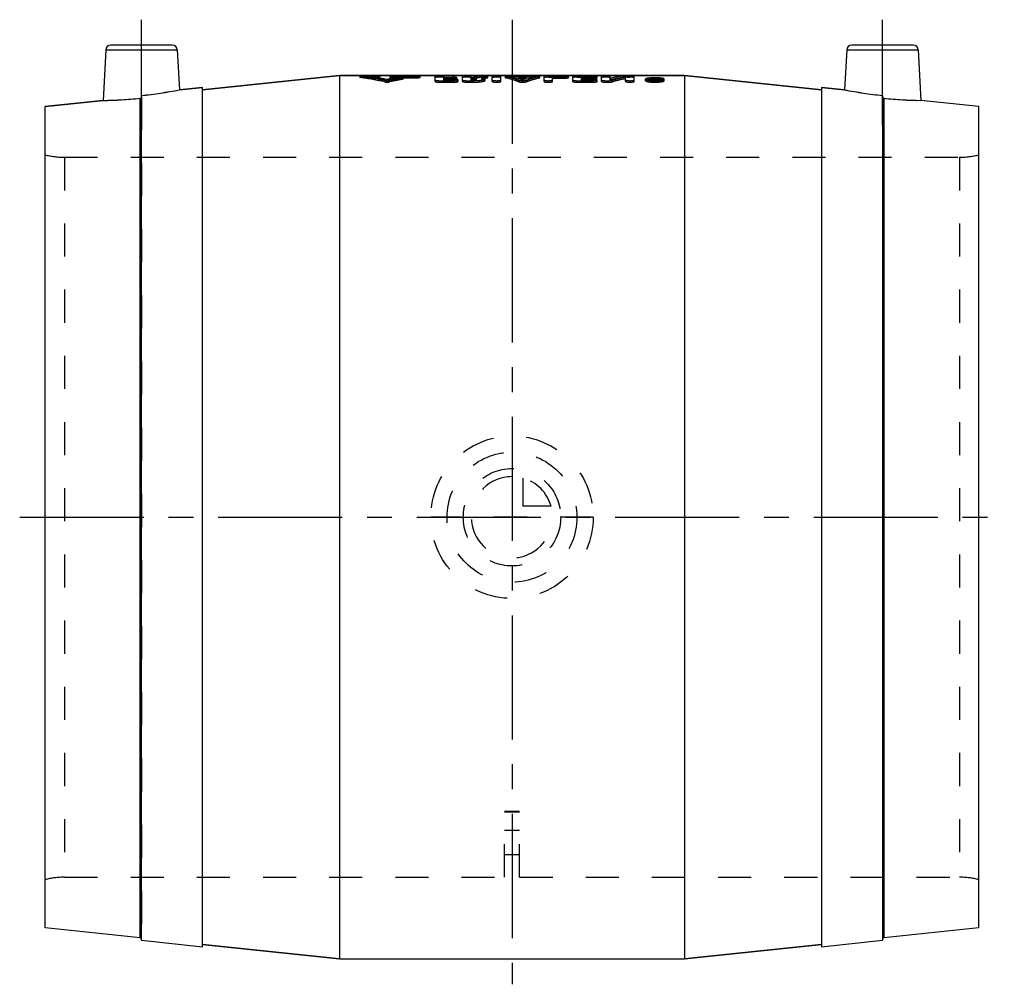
# Model space of a CAD drawing. Header units: millimetres. Extents: x 403 to 597, y 405 to 595.
import ezdxf

# ---------------------------------------------------------------- set-up
doc = ezdxf.new("R2010")
doc.units = ezdxf.units.MM
doc.header["$LTSCALE"] = 65.185185
doc.linetypes.add('CENTER', pattern=[0.6, 0.375, -0.075, 0.075, -0.075])
doc.linetypes.add('HIDDEN', pattern=[0.2, 0.1, -0.1])
doc.layers.get('0').update_dxf_attribs({"linetype": 'CONTINUOUS'})
for name, color, linetype in [('ACHSEN_S', 7, 'CONTINUOUS'), ('DEFAULT_2', 8, 'HIDDEN'), ('KOERPER', 7, 'CONTINUOUS'), ('KONST.EL_MIT_GEO', 7, 'CONTINUOUS'), ('KURVEN', 7, 'CONTINUOUS')]:
    doc.layers.add(name, color=color, linetype=linetype)

msp = doc.modelspace()

# ---------------------------------------------------------------- linework, layer by layer
at = {"color": 7, "linetype": 'Continuous'}
for p, q in [((434.05, 589.05), (434.46, 581.19)), ((427, 413.6), (427, 580.06)), ((434.46, 581.19), (439, 581.66)), ((408, 577.9), (419.43, 579.11)), ((426.73, 414.13), (426.73, 579.53))]:
    msp.add_line(p, q, dxfattribs=at)
for centre, radius, start, end in [((417.81, 666.42), 86.85, 276.0767, 281.0567), ((418.38, 660.44), 81.35, 270.7417, 275.8954)]:
    msp.add_arc(centre, radius, start, end, dxfattribs=at)
msp.add_open_spline([(426.73, 579.53), (426.8, 579.54), (426.95, 579.61), (427, 579.76), (427, 579.83)], degree=3, knots=[0, 0, 0, 0, 0.500001, 1, 1, 1, 1], dxfattribs=at)
at = {"layer": 'ACHSEN_S', "color": 2, "linetype": 'CENTER'}
for p, q in [((500, 595), (500, 405)), ((403, 497), (597, 497))]:
    msp.add_line(p, q, dxfattribs=at)
at = {"layer": 'DEFAULT_2', "color": 8, "linetype": 'HIDDEN'}
for centre, radius, start, end in [((417.62, 667.64), 88.07, 276.1114, 281.022), ((418.35, 660.93), 81.83, 270.7569, 275.8802)]:
    msp.add_arc(centre, radius, start, end, dxfattribs=at)
at = {"layer": 'KOERPER', "color": 2, "linetype": 'CENTER'}
for p, q in [((427, 574.17), (427, 595)), ((573, 574.17), (573, 595))]:
    msp.add_line(p, q, dxfattribs=at)
at = {"layer": 'KOERPER', "color": 7, "linetype": 'Continuous'}
for p, q in [((439, 581.16), (466, 584)), ((466, 584), (534, 584)), ((534, 584), (561, 581.16)), ((439, 581.66), (434.46, 581.19)), ((439, 412.34), (439, 581.66)), ((561, 581.66), (561, 412.34)), ((561, 581.66), (565.54, 581.19)), ((439, 412.34), (427, 413.6)), ((573, 413.6), (561, 412.34)), ((439, 412.84), (466, 410)), ((534, 410), (561, 412.84)), ((466, 410), (534, 410))]:
    msp.add_line(p, q, dxfattribs=at)
at = {"layer": 'KOERPER', "color": 8, "linetype": 'HIDDEN'}
for p, q in [((411.84, 426.1), (498.5, 426.1)), ((501.5, 426.1), (588.16, 426.1))]:
    msp.add_line(p, q, dxfattribs=at)
at = {"layer": 'KONST.EL_MIT_GEO', "color": 7, "linetype": 'Continuous'}
for p, q in [((433.05, 590), (420.95, 590)), ((579.05, 590), (566.95, 590)), ((419.95, 589.05), (419.43, 579.11)), ((419.95, 589.05), (434.05, 589.05)), ((434.05, 589.05), (434.46, 581.19)), ((565.95, 589.05), (565.54, 581.19)), ((565.95, 589.05), (580.05, 589.05)), ((580.05, 589.05), (580.57, 579.11)), ((466, 584), (439, 581.16)), ((466, 584), (466, 410)), ((534, 584), (466, 584)), ((534, 584), (534, 410)), ((561, 581.16), (534, 584)), ((565.54, 581.19), (561, 581.66)), ((573, 580.06), (573, 413.6)), ((419.43, 579.11), (408, 577.9)), ((573.27, 579.53), (573.27, 414.13)), ((592, 577.9), (580.57, 579.11)), ((408, 416.1), (408, 577.9)), ((592, 416.1), (592, 577.9)), ((426.73, 414.13), (408, 416.1)), ((592, 416.1), (573.27, 414.13)), ((466, 410), (439, 412.84)), ((561, 412.84), (534, 410))]:
    msp.add_line(p, q, dxfattribs=at)
at = {"layer": 'KONST.EL_MIT_GEO', "color": 8, "linetype": 'HIDDEN'}
for p, q in [((470.5, 583.67), (470.5, 583.97)), ((470.5, 583.97), (473.47, 583.97)), ((473.47, 583.58), (473.47, 583.97)), ((476.44, 583.58), (476.44, 583.97)), ((476.44, 583.97), (481.39, 583.97)), ((481.39, 583.58), (481.39, 583.97)), ((507.16, 583.67), (507.16, 583.97)), ((507.16, 583.97), (510.28, 583.97)), ((510.28, 583.5), (510.28, 583.97)), ((512.82, 583.67), (512.82, 583.97)), ((512.82, 583.97), (515.94, 583.97)), ((515.94, 583.5), (515.94, 583.97)), ((522.68, 583.67), (522.68, 583.97)), ((522.68, 583.97), (523.24, 583.97)), ((523.24, 583.67), (523.24, 583.97)), ((470, 583.92), (470, 583.62)), ((470.1, 583.6), (470.1, 583.89)), ((470.5, 583.67), (473.47, 583.67)), ((471.48, 583.58), (471.48, 583.88)), ((471.48, 583.88), (473.47, 583.88)), ((471.48, 583.58), (473.47, 583.58)), ((473.94, 583.49), (473.89, 583.5)), ((473.96, 583.62), (473.96, 583.92)), ((474.96, 582.73), (474.96, 583.02)), ((475.36, 582.91), (475.36, 583.21)), ((475.77, 582.73), (475.77, 583.02)), ((475.94, 583.92), (475.94, 583.62)), ((476.44, 583.88), (481.39, 583.88)), ((476.44, 583.67), (481.39, 583.67)), ((476.44, 583.58), (481.39, 583.58)), ((477.68, 583.35), (477.68, 583.64)), ((478.48, 583.27), (478.48, 583.57)), ((478.58, 583.31), (478.58, 583.61)), ((481.89, 583.62), (481.89, 583.92)), ((484.87, 582.84), (484.87, 583.89)), ((485.72, 582.69), (485.72, 582.99)), ((485.72, 582.99), (488.55, 582.99)), ((485.72, 582.69), (488.55, 582.69)), ((486.56, 582.97), (486.56, 583.89)), ((486.56, 583.67), (488.26, 583.67)), ((486.56, 583.44), (488.26, 583.44)), ((486.56, 583.37), (488.26, 583.37)), ((486.56, 583.27), (488.55, 583.27)), ((486.56, 583.15), (488.26, 583.15)), ((486.56, 582.97), (488.55, 582.97)), ((488.26, 583.15), (488.26, 583.67)), ((488.55, 582.69), (488.55, 583.27)), ((489.11, 583.26), (489.11, 583.56)), ((489.39, 582.84), (489.39, 583.13)), ((490.24, 582.84), (490.24, 583.89)), ((491.09, 582.69), (491.09, 582.99)), ((491.09, 582.99), (492.41, 582.99)), ((491.09, 582.69), (492.41, 582.69)), ((491.94, 582.97), (491.94, 583.89)), ((491.94, 583.67), (492.52, 583.67)), ((491.94, 583.44), (492.41, 583.44)), ((491.94, 583.37), (492.52, 583.37)), ((491.94, 583.27), (492.41, 583.27)), ((491.94, 583.15), (492.41, 583.15)), ((491.94, 582.97), (492.41, 582.97)), ((492.41, 582.69), (492.41, 583.44)), ((492.52, 583.37), (492.52, 583.67)), ((493.01, 583.06), (493.01, 583.36)), ((493.65, 583.62), (493.65, 583.92)), ((494.07, 583.28), (494.07, 583.58)), ((494.71, 583.06), (494.71, 583.36)), ((495.19, 583.56), (495.19, 583.85)), ((495.26, 583.59), (495.26, 583.89)), ((496.11, 582.84), (496.11, 583.89)), ((497.81, 582.84), (497.81, 583.89)), ((498.66, 583.89), (498.66, 583.59)), ((498.73, 583.56), (498.73, 583.86)), ((500.29, 583.62), (500.29, 583.92)), ((500.59, 583.56), (500.59, 583.85)), ((500.59, 583.85), (503.53, 583.85)), ((500.59, 583.56), (503.53, 583.56)), ((501.29, 582.78), (501.29, 583.07)), ((501.34, 583.37), (501.34, 583.67)), ((501.34, 583.67), (502.79, 583.67)), ((501.34, 583.37), (502.79, 583.37)), ((502.06, 583.15), (502.06, 583.45)), ((502.79, 583.37), (502.79, 583.67)), ((502.84, 582.78), (502.84, 583.07)), ((503.53, 583.56), (503.53, 583.85)), ((503.84, 583.62), (503.84, 583.92)), ((505.39, 583.56), (505.39, 583.86)), ((505.46, 583.59), (505.46, 583.89)), ((506.31, 582.84), (506.31, 583.89)), ((507.16, 583.67), (510.28, 583.67)), ((508.01, 582.84), (508.01, 583.8)), ((508.01, 583.8), (510.28, 583.8)), ((508.01, 583.5), (510.28, 583.5)), ((511.13, 583.59), (511.13, 583.89)), ((511.97, 582.84), (511.97, 583.89)), ((512.82, 583.67), (515.94, 583.67)), ((512.82, 582.69), (512.82, 582.99)), ((512.82, 582.99), (515.94, 582.99)), ((512.82, 582.69), (515.94, 582.69)), ((513.67, 582.97), (513.67, 583.8)), ((513.67, 583.8), (515.94, 583.8)), ((513.67, 583.5), (515.94, 583.5)), ((513.67, 583.44), (515.65, 583.44)), ((513.67, 583.37), (515.65, 583.37)), ((513.67, 583.27), (515.94, 583.27)), ((513.67, 583.15), (515.65, 583.15)), ((513.67, 582.97), (515.94, 582.97)), ((515.65, 583.15), (515.65, 583.67)), ((515.94, 582.69), (515.94, 583.27)), ((516.5, 583.26), (516.5, 583.56)), ((516.79, 583.59), (516.79, 583.89)), ((516.79, 582.84), (516.79, 583.13)), ((517.63, 582.84), (517.63, 583.89)), ((518.48, 582.69), (518.48, 582.99)), ((518.48, 582.99), (519.05, 582.99)), ((518.48, 582.69), (519.05, 582.69)), ((519.05, 582.69), (519.05, 582.99)), ((519.33, 583.15), (519.33, 583.89)), ((519.77, 582.76), (519.77, 583.06)), ((521.96, 583.63), (521.96, 583.93)), ((522.39, 582.84), (522.39, 583.67)), ((522.68, 583.67), (523.24, 583.67)), ((524.09, 582.84), (524.09, 583.89)), ((526.32, 582.99), (526.32, 583.29)), ((526.74, 582.99), (526.74, 583.29)), ((527.73, 582.84), (527.73, 583.43)), ((527.73, 583.43), (528.02, 583.43)), ((527.73, 583.13), (528.16, 583.13)), ((527.73, 582.84), (528.16, 582.84)), ((528.02, 582.88), (528.02, 583.43)), ((528.02, 583.31), (528.1, 583.31)), ((528.02, 583.27), (528.16, 583.27)), ((528.02, 583.18), (528.16, 583.18)), ((528.02, 583.02), (528.1, 583.02)), ((528.02, 582.97), (528.16, 582.97)), ((528.02, 582.88), (528.16, 582.88)), ((528.1, 583.02), (528.1, 583.31)), ((528.16, 582.84), (528.16, 583.27)), ((528.27, 583.42), (528.29, 583.43)), ((528.29, 583.14), (528.29, 583.43)), ((528.29, 583.43), (528.58, 583.43)), ((528.29, 583.14), (528.58, 583.14)), ((528.3, 582.9), (528.3, 583.25)), ((528.38, 583.01), (528.38, 583.3)), ((528.58, 582.9), (528.58, 583.43)), ((529.57, 582.99), (529.57, 583.29)), ((530, 582.99), (530, 583.29)), ((427, 579.83), (427, 414.04)), ((411.84, 567.9), (411.84, 426.1)), ((411.84, 567.9), (588.16, 567.9)), ((588.16, 567.9), (588.16, 426.1)), ((501.5, 439.06), (498.5, 439.06)), ((498.5, 426.1), (498.5, 439.06)), ((501.5, 439.02), (498.5, 439.02)), ((501.5, 438.91), (498.5, 438.91)), ((501.5, 426.1), (501.5, 439.06)), ((498.5, 435.34), (501.5, 435.34)), ((501.5, 430.5), (498.5, 430.5))]:
    msp.add_line(p, q, dxfattribs=at)
at = {"layer": 'KONST.EL_MIT_GEO', "color": 7, "linetype": 'Continuous'}
for centre, radius, start, end in [((420.95, 589), 1, 90, 177), ((433.05, 589), 1, 3, 90), ((566.95, 589), 1, 90, 177), ((579.05, 589), 1, 3, 90), ((582.38, 667.64), 88.07, 258.978, 263.8886), ((573.3, 579.82), 0.293, 254.1971, 264.072), ((581.65, 660.93), 81.83, 264.1198, 269.2431), ((426.7, 413.83), 0.3, 0, 84), ((573.3, 413.83), 0.3, 96, 170.6667)]:
    msp.add_arc(centre, radius, start, end, dxfattribs=at)
at = {"layer": 'KONST.EL_MIT_GEO', "color": 8, "linetype": 'HIDDEN'}
for centre, radius, start, end in [((463.54, 533.34), 50.98, 77.0553, 82.6083), ((463.54, 532.88), 51.14, 77.0987, 82.6334), ((464.91, 534.19), 50.11, 80.9677, 82.4634), ((464.81, 533.07), 50.95, 78.0447, 82.4724), ((464.86, 533.85), 50.46, 80.4725, 80.9688), ((464.83, 533.67), 50.64, 79.9775, 80.4725), ((464.8, 533.53), 50.79, 79.6973, 79.9776), ((464.73, 533.13), 51.19, 78.0091, 79.6356), ((486.03, 532.99), 51.34, 101.1096, 101.9897), ((485.96, 532.87), 51.15, 99.309, 101.9535), ((487.25, 533.04), 51.29, 99.8515, 102.9406), ((487.25, 532.58), 51.45, 99.8183, 102.8976), ((485.93, 533.5), 50.82, 99.3379, 101.111), ((488.55, 577.8), 5.47, 89.2152, 89.9999), ((488.55, 578.21), 5.06, 86.8045, 89.2544), ((497.65, 563.88), 20.43, 101.2999, 104.534), ((497.65, 563.52), 20.49, 101.262, 104.4861), ((499.58, 563.66), 20.67, 102.2713, 105.4636), ((499.58, 563.3), 20.73, 102.2304, 105.4129), ((496.53, 566.22), 18.1, 77.037, 78.0295), ((496.53, 565.86), 18.15, 77.08, 78.0694), ((496.29, 565.28), 19.06, 72.3768, 74.6412), ((496.29, 564.93), 19.11, 72.4337, 74.6916), ((507.83, 565.28), 19.06, 105.3588, 107.6232), ((507.83, 564.93), 19.11, 105.3084, 107.5663), ((507.59, 566.22), 18.1, 101.9705, 102.963), ((507.59, 565.86), 18.15, 101.9306, 102.92), ((515.65, 576.68), 6.98, 89.3861, 90), ((515.94, 577.8), 5.47, 89.2152, 89.9999), ((515.95, 578.21), 5.06, 86.8045, 89.2544), ((527.17, 548.16), 35.85, 98.3649, 102.6281), ((527.3, 547.98), 36.35, 102.188, 102.6579), ((527.16, 548.65), 35.66, 98.3903, 102.1978), ((529.38, 547.61), 36.72, 100.9677, 105.1689), ((529.38, 547.21), 36.83, 100.9309, 105.1191), ((528.12, 571.21), 12.34, 90.929, 93.08), ((528.09, 589.79), 6.73, 264.6343, 267.5088), ((528.15, 591.07), 8.01, 267.448, 268.749), ((528.16, 569.65), 13.9, 89.018, 90.9722), ((528.16, 591.34), 8.28, 268.7417, 270.9698), ((532.22, 577.25), 7.33, 122.6895, 124.2175), ((532.2, 576.97), 7.31, 122.4073, 124.1276), ((528.16, 591.32), 8.26, 270.9691, 271.2569), ((528.17, 590.95), 7.89, 271.2414, 273.001), ((532.51, 577.26), 7.32, 122.4979, 124.3474), ((528.24, 581.77), 1.54, 83.2206, 84.7329), ((532.5, 576.96), 7.32, 122.4086, 124.2555), ((528.2, 571.21), 12.34, 86.9083, 89.0613), ((582.19, 666.42), 86.85, 258.9433, 263.9233), ((581.62, 660.44), 81.35, 264.1046, 269.2583), ((411.84, 582.9), 15, 255.1649, 270), ((588.16, 582.9), 15, 270, 284.8351), ((411.84, 411.1), 15, 90, 104.8351), ((588.16, 411.1), 15, 75.1649, 90), ((573.3, 413.83), 0.3, 170.6667, 180)]:
    msp.add_arc(centre, radius, start, end, dxfattribs=at)
for points, knots in [([(470.5, 583.97), (470.43, 583.97), (470.32, 583.97), (470.16, 583.96), (470.07, 583.94), (470, 583.94), (470, 583.92)], [0, 0, 0, 0, 0.379283, 0.701128, 0.917036, 1, 1, 1, 1]), ([(473.96, 583.92), (473.96, 583.94), (473.89, 583.94), (473.81, 583.96), (473.64, 583.97), (473.53, 583.97), (473.47, 583.97)], [0, 0, 0, 0, 0.082855, 0.298708, 0.621065, 1, 1, 1, 1]), ([(476.44, 583.97), (476.38, 583.97), (476.26, 583.97), (476.1, 583.96), (476.02, 583.94), (475.94, 583.94), (475.94, 583.92)], [0, 0, 0, 0, 0.378957, 0.701317, 0.917157, 1, 1, 1, 1]), ([(481.89, 583.92), (481.89, 583.94), (481.81, 583.94), (481.73, 583.96), (481.57, 583.97), (481.45, 583.97), (481.39, 583.97)], [0, 0, 0, 0, 0.082855, 0.298708, 0.621065, 1, 1, 1, 1]), ([(486.56, 583.89), (486.56, 583.9), (486.54, 583.91), (486.46, 583.93), (486.28, 583.95), (486.03, 583.96), (485.72, 583.97), (485.41, 583.96), (485.15, 583.95), (484.97, 583.93), (484.89, 583.91), (484.87, 583.9), (484.87, 583.89)], [0, 0, 0, 0, 0.013254, 0.042579, 0.150421, 0.310857, 0.500012, 0.689149, 0.849562, 0.957418, 0.986746, 1, 1, 1, 1]), ([(491.94, 583.89), (491.94, 583.9), (491.91, 583.91), (491.84, 583.93), (491.66, 583.95), (491.4, 583.96), (491.09, 583.97), (490.78, 583.96), (490.52, 583.95), (490.35, 583.93), (490.27, 583.91), (490.24, 583.9), (490.24, 583.89)], [0, 0, 0, 0, 0.013254, 0.042579, 0.150421, 0.310857, 0.500012, 0.689149, 0.849562, 0.957418, 0.986746, 1, 1, 1, 1]), ([(495.26, 583.89), (495.26, 583.91), (495.17, 583.92), (495.06, 583.94), (494.84, 583.96), (494.5, 583.97), (494.09, 583.96), (493.78, 583.95), (493.65, 583.92)], [0, 0, 0, 0, 0.033727, 0.119901, 0.251341, 0.413814, 0.757238, 1, 1, 1, 1]), ([(497.81, 583.89), (497.81, 583.9), (497.78, 583.91), (497.71, 583.93), (497.53, 583.95), (497.27, 583.96), (496.96, 583.97), (496.65, 583.96), (496.39, 583.95), (496.22, 583.93), (496.14, 583.91), (496.11, 583.9), (496.11, 583.89)], [0, 0, 0, 0, 0.013254, 0.042579, 0.150421, 0.310857, 0.500012, 0.689149, 0.849562, 0.957418, 0.986746, 1, 1, 1, 1]), ([(500.29, 583.92), (500.16, 583.95), (499.84, 583.96), (499.43, 583.97), (499.09, 583.96), (498.87, 583.95), (498.75, 583.92), (498.66, 583.91), (498.66, 583.89)], [0, 0, 0, 0, 0.238759, 0.582635, 0.74634, 0.878982, 0.965991, 1, 1, 1, 1]), ([(505.46, 583.89), (505.47, 583.91), (505.37, 583.92), (505.26, 583.95), (505.04, 583.96), (504.69, 583.97), (504.29, 583.96), (503.97, 583.95), (503.84, 583.92)], [0, 0, 0, 0, 0.034039, 0.121106, 0.253768, 0.417401, 0.761247, 1, 1, 1, 1]), ([(507.16, 583.97), (507.05, 583.97), (506.85, 583.96), (506.59, 583.95), (506.42, 583.93), (506.34, 583.91), (506.31, 583.9), (506.31, 583.89)], [0, 0, 0, 0, 0.378435, 0.699279, 0.914898, 0.973528, 1, 1, 1, 1]), ([(511.13, 583.89), (511.13, 583.9), (511.1, 583.91), (511.02, 583.93), (510.84, 583.95), (510.59, 583.96), (510.38, 583.97), (510.28, 583.97)], [0, 0, 0, 0, 0.026544, 0.085299, 0.30095, 0.62174, 1, 1, 1, 1]), ([(512.82, 583.97), (512.71, 583.97), (512.51, 583.96), (512.25, 583.95), (512.08, 583.93), (512, 583.91), (511.97, 583.9), (511.97, 583.89)], [0, 0, 0, 0, 0.378435, 0.699279, 0.914898, 0.973528, 1, 1, 1, 1]), ([(516.79, 583.89), (516.79, 583.9), (516.76, 583.91), (516.68, 583.93), (516.5, 583.95), (516.25, 583.96), (516.04, 583.97), (515.94, 583.97)], [0, 0, 0, 0, 0.026544, 0.085299, 0.30095, 0.62174, 1, 1, 1, 1]), ([(519.33, 583.89), (519.33, 583.9), (519.31, 583.91), (519.23, 583.93), (519.05, 583.95), (518.79, 583.96), (518.48, 583.97), (518.17, 583.96), (517.92, 583.95), (517.74, 583.93), (517.66, 583.91), (517.63, 583.9), (517.63, 583.89)], [0, 0, 0, 0, 0.013254, 0.042579, 0.150421, 0.310857, 0.500012, 0.689149, 0.849562, 0.957418, 0.986746, 1, 1, 1, 1]), ([(522.68, 583.97), (522.6, 583.97), (522.36, 583.96), (522.12, 583.96), (521.96, 583.93)], [0, 0, 0, 0, 0.294926, 1, 1, 1, 1]), ([(524.09, 583.89), (524.09, 583.9), (524.06, 583.91), (523.99, 583.93), (523.81, 583.95), (523.55, 583.96), (523.35, 583.97), (523.24, 583.97)], [0, 0, 0, 0, 0.026473, 0.085103, 0.300719, 0.62157, 1, 1, 1, 1]), ([(470, 583.92), (470, 583.91), (470.05, 583.9), (470.07, 583.9), (470.1, 583.89)], [0, 0, 0, 0, 0.282757, 1, 1, 1, 1]), ([(470.5, 583.67), (470.43, 583.67), (470.32, 583.67), (470.16, 583.66), (470.07, 583.64), (470, 583.64), (470, 583.62)], [0, 0, 0, 0, 0.379498, 0.700871, 0.915753, 1, 1, 1, 1]), ([(470, 583.62), (470, 583.61), (470.05, 583.61), (470.07, 583.6), (470.1, 583.6)], [0, 0, 0, 0, 0.283503, 1, 1, 1, 1]), ([(473.47, 583.88), (473.53, 583.88), (473.64, 583.88), (473.81, 583.89), (473.89, 583.9), (473.96, 583.91), (473.96, 583.92)], [0, 0, 0, 0, 0.378687, 0.700923, 0.916869, 1, 1, 1, 1]), ([(473.96, 583.62), (473.96, 583.64), (473.89, 583.64), (473.81, 583.66), (473.64, 583.67), (473.53, 583.67), (473.47, 583.67)], [0, 0, 0, 0, 0.082472, 0.299746, 0.622693, 1, 1, 1, 1]), ([(473.47, 583.58), (473.53, 583.58), (473.64, 583.58), (473.81, 583.59), (473.89, 583.6), (473.96, 583.61), (473.96, 583.62)], [0, 0, 0, 0, 0.378876, 0.700877, 0.917242, 1, 1, 1, 1]), ([(474.96, 583.02), (475.09, 582.99), (475.36, 582.98), (475.63, 582.99), (475.77, 583.02)], [0, 0, 0, 0, 0.499998, 1, 1, 1, 1]), ([(474.96, 582.73), (475.09, 582.7), (475.36, 582.69), (475.63, 582.7), (475.77, 582.73)], [0, 0, 0, 0, 0.499789, 1, 1, 1, 1]), ([(475.94, 583.92), (475.94, 583.91), (476.02, 583.9), (476.1, 583.89), (476.26, 583.88), (476.38, 583.88), (476.44, 583.88)], [0, 0, 0, 0, 0.083142, 0.299102, 0.621335, 1, 1, 1, 1]), ([(476.44, 583.67), (476.38, 583.67), (476.26, 583.67), (476.1, 583.66), (476.02, 583.64), (475.94, 583.64), (475.94, 583.62)], [0, 0, 0, 0, 0.379151, 0.701272, 0.917524, 1, 1, 1, 1]), ([(475.94, 583.62), (475.94, 583.61), (476.02, 583.6), (476.1, 583.59), (476.26, 583.58), (476.38, 583.58), (476.44, 583.58)], [0, 0, 0, 0, 0.082754, 0.300139, 0.622965, 1, 1, 1, 1]), ([(478.58, 583.61), (478.58, 583.62), (478.53, 583.63), (478.47, 583.65), (478.36, 583.66), (478.18, 583.67), (477.95, 583.67), (477.77, 583.66), (477.68, 583.64)], [0, 0, 0, 0, 0.03394, 0.113212, 0.234102, 0.386096, 0.723573, 1, 1, 1, 1]), ([(478.58, 583.31), (478.58, 583.32), (478.53, 583.34), (478.47, 583.35), (478.36, 583.36), (478.18, 583.37), (477.95, 583.37), (477.77, 583.36), (477.68, 583.35)], [0, 0, 0, 0, 0.033995, 0.113186, 0.233384, 0.384689, 0.724072, 1, 1, 1, 1]), ([(478.48, 583.57), (478.5, 583.57), (478.53, 583.58), (478.58, 583.6), (478.58, 583.61)], [0, 0, 0, 0, 0.698481, 1, 1, 1, 1]), ([(478.48, 583.27), (478.5, 583.28), (478.53, 583.28), (478.58, 583.3), (478.58, 583.31)], [0, 0, 0, 0, 0.703181, 1, 1, 1, 1]), ([(481.39, 583.88), (481.45, 583.88), (481.57, 583.88), (481.73, 583.89), (481.81, 583.9), (481.89, 583.91), (481.89, 583.92)], [0, 0, 0, 0, 0.378687, 0.700923, 0.916869, 1, 1, 1, 1]), ([(481.89, 583.62), (481.89, 583.64), (481.81, 583.64), (481.73, 583.66), (481.57, 583.67), (481.45, 583.67), (481.39, 583.67)], [0, 0, 0, 0, 0.082472, 0.299746, 0.622693, 1, 1, 1, 1]), ([(481.39, 583.58), (481.45, 583.58), (481.57, 583.58), (481.73, 583.59), (481.81, 583.6), (481.89, 583.61), (481.89, 583.62)], [0, 0, 0, 0, 0.378876, 0.700877, 0.917242, 1, 1, 1, 1]), ([(486.56, 583.59), (486.56, 583.6), (486.54, 583.61), (486.46, 583.63), (486.28, 583.65), (486.03, 583.67), (485.72, 583.67), (485.41, 583.67), (485.15, 583.65), (484.97, 583.63), (484.89, 583.61), (484.87, 583.6), (484.87, 583.59)], [0, 0, 0, 0, 0.013557, 0.042977, 0.150799, 0.310277, 0.499261, 0.688292, 0.848321, 0.957688, 0.986737, 1, 1, 1, 1]), ([(484.87, 583.13), (484.87, 583.1), (484.98, 583.06), (485.14, 583.02), (485.41, 582.99), (485.61, 582.99), (485.72, 582.99)], [0, 0, 0, 0, 0.095628, 0.311559, 0.627955, 1, 1, 1, 1]), ([(484.87, 582.84), (484.87, 582.81), (484.98, 582.76), (485.14, 582.73), (485.41, 582.7), (485.61, 582.69), (485.72, 582.69)], [0, 0, 0, 0, 0.097106, 0.312817, 0.630642, 1, 1, 1, 1]), ([(489.11, 583.56), (489.11, 583.58), (488.99, 583.61), (488.84, 583.64), (488.57, 583.66), (488.37, 583.67), (488.26, 583.67)], [0, 0, 0, 0, 0.088818, 0.304714, 0.623978, 1, 1, 1, 1]), ([(488.26, 583.44), (488.37, 583.44), (488.57, 583.45), (488.84, 583.47), (489, 583.5), (489.11, 583.53), (489.11, 583.56)], [0, 0, 0, 0, 0.375743, 0.69486, 0.910835, 1, 1, 1, 1]), ([(489.11, 583.26), (489.11, 583.29), (488.99, 583.32), (488.84, 583.34), (488.57, 583.36), (488.37, 583.37), (488.26, 583.37)], [0, 0, 0, 0, 0.088943, 0.303966, 0.626635, 1, 1, 1, 1]), ([(488.26, 583.15), (488.37, 583.15), (488.57, 583.15), (488.84, 583.17), (489, 583.2), (489.11, 583.24), (489.11, 583.26)], [0, 0, 0, 0, 0.376848, 0.694855, 0.91041, 1, 1, 1, 1]), ([(488.55, 582.99), (488.65, 582.99), (488.85, 582.99), (489.13, 583.02), (489.29, 583.06), (489.39, 583.1), (489.39, 583.13)], [0, 0, 0, 0, 0.372173, 0.68865, 0.904461, 1, 1, 1, 1]), ([(489.39, 582.84), (489.39, 582.86), (489.28, 582.91), (489.12, 582.94), (488.85, 582.97), (488.65, 582.97), (488.55, 582.97)], [0, 0, 0, 0, 0.095403, 0.310543, 0.630553, 1, 1, 1, 1]), ([(488.55, 582.69), (488.65, 582.69), (488.85, 582.7), (489.13, 582.73), (489.28, 582.76), (489.39, 582.81), (489.39, 582.84)], [0, 0, 0, 0, 0.372718, 0.688069, 0.903827, 1, 1, 1, 1]), ([(489.39, 583.13), (489.39, 583.15), (489.33, 583.19), (489.22, 583.22), (489.05, 583.24), (488.91, 583.25), (488.84, 583.26)], [0, 0, 0, 0, 0.097484, 0.302085, 0.611151, 1, 1, 1, 1]), ([(491.94, 583.59), (491.94, 583.6), (491.91, 583.61), (491.84, 583.63), (491.66, 583.65), (491.4, 583.67), (491.09, 583.67), (490.78, 583.67), (490.53, 583.65), (490.35, 583.63), (490.27, 583.61), (490.24, 583.6), (490.24, 583.59)], [0, 0, 0, 0, 0.013557, 0.042977, 0.150799, 0.310277, 0.499261, 0.688292, 0.848321, 0.957688, 0.986737, 1, 1, 1, 1]), ([(490.24, 583.13), (490.24, 583.1), (490.35, 583.06), (490.51, 583.02), (490.79, 582.99), (490.98, 582.99), (491.09, 582.99)], [0, 0, 0, 0, 0.095628, 0.311559, 0.627955, 1, 1, 1, 1]), ([(490.24, 582.84), (490.24, 582.81), (490.35, 582.76), (490.51, 582.73), (490.79, 582.7), (490.98, 582.69), (491.09, 582.69)], [0, 0, 0, 0, 0.097106, 0.312817, 0.630642, 1, 1, 1, 1]), ([(492.41, 583.44), (492.49, 583.44), (492.63, 583.44), (492.82, 583.42), (492.93, 583.4), (493.01, 583.38), (493.01, 583.36)], [0, 0, 0, 0, 0.373933, 0.692626, 0.908174, 1, 1, 1, 1]), ([(492.41, 582.99), (492.71, 582.99), (493.25, 583.01), (493.96, 583.08), (494.43, 583.18), (494.65, 583.27), (494.71, 583.33), (494.71, 583.36)], [0, 0, 0, 0, 0.372315, 0.688861, 0.904484, 0.96619, 1, 1, 1, 1]), ([(493.01, 583.36), (493.01, 583.34), (492.93, 583.31), (492.82, 583.29), (492.63, 583.27), (492.49, 583.27), (492.41, 583.27)], [0, 0, 0, 0, 0.092284, 0.308003, 0.626476, 1, 1, 1, 1]), ([(492.41, 583.15), (492.49, 583.15), (492.63, 583.14), (492.82, 583.13), (492.93, 583.11), (493.01, 583.08), (493.01, 583.06)], [0, 0, 0, 0, 0.371909, 0.691158, 0.908399, 1, 1, 1, 1]), ([(493.01, 583.06), (493.01, 583.04), (492.93, 583.01), (492.82, 582.99), (492.63, 582.97), (492.49, 582.97), (492.41, 582.97)], [0, 0, 0, 0, 0.092075, 0.308531, 0.626771, 1, 1, 1, 1]), ([(492.41, 582.69), (492.71, 582.69), (493.25, 582.71), (493.96, 582.78), (494.43, 582.88), (494.65, 582.97), (494.71, 583.03), (494.71, 583.06)], [0, 0, 0, 0, 0.371624, 0.688295, 0.904315, 0.966175, 1, 1, 1, 1]), ([(495.26, 583.59), (495.26, 583.61), (495.17, 583.63), (495.06, 583.65), (494.85, 583.66), (494.51, 583.67), (494.1, 583.67), (493.78, 583.65), (493.65, 583.62)], [0, 0, 0, 0, 0.033588, 0.119159, 0.250462, 0.412972, 0.756152, 1, 1, 1, 1]), ([(494.71, 583.36), (494.71, 583.38), (494.65, 583.44), (494.44, 583.52), (494.23, 583.56), (494.07, 583.58)], [0, 0, 0, 0, 0.108476, 0.305385, 1, 1, 1, 1]), ([(494.71, 583.06), (494.71, 583.09), (494.65, 583.15), (494.44, 583.22), (494.23, 583.26), (494.07, 583.28)], [0, 0, 0, 0, 0.108317, 0.305724, 1, 1, 1, 1]), ([(495.19, 583.85), (495.21, 583.86), (495.23, 583.86), (495.26, 583.88), (495.26, 583.89)], [0, 0, 0, 0, 0.693014, 1, 1, 1, 1]), ([(495.19, 583.56), (495.21, 583.56), (495.23, 583.57), (495.26, 583.58), (495.26, 583.59)], [0, 0, 0, 0, 0.700973, 1, 1, 1, 1]), ([(497.81, 583.59), (497.81, 583.6), (497.78, 583.61), (497.71, 583.63), (497.53, 583.65), (497.27, 583.67), (496.96, 583.67), (496.65, 583.67), (496.4, 583.65), (496.22, 583.63), (496.14, 583.61), (496.11, 583.6), (496.11, 583.59)], [0, 0, 0, 0, 0.013557, 0.042977, 0.150799, 0.310277, 0.499261, 0.688292, 0.848321, 0.957688, 0.986737, 1, 1, 1, 1]), ([(496.11, 583.13), (496.11, 583.1), (496.22, 583.06), (496.38, 583.02), (496.66, 582.99), (496.96, 582.99), (497.27, 582.99), (497.54, 583.02), (497.7, 583.06), (497.81, 583.1), (497.81, 583.13)], [0, 0, 0, 0, 0.047842, 0.155843, 0.314051, 0.500011, 0.685954, 0.844141, 0.952155, 1, 1, 1, 1]), ([(496.11, 582.84), (496.11, 582.81), (496.22, 582.76), (496.38, 582.73), (496.66, 582.7), (496.96, 582.69), (497.27, 582.7), (497.54, 582.73), (497.7, 582.76), (497.81, 582.81), (497.81, 582.84)], [0, 0, 0, 0, 0.048378, 0.156624, 0.31388, 0.49927, 0.684691, 0.842478, 0.952292, 1, 1, 1, 1]), ([(498.66, 583.89), (498.66, 583.88), (498.69, 583.87), (498.71, 583.86), (498.73, 583.86)], [0, 0, 0, 0, 0.310744, 1, 1, 1, 1]), ([(500.29, 583.62), (500.16, 583.65), (499.84, 583.66), (499.43, 583.67), (499.09, 583.66), (498.87, 583.65), (498.75, 583.63), (498.66, 583.61), (498.66, 583.59)], [0, 0, 0, 0, 0.239081, 0.581103, 0.74499, 0.877855, 0.965239, 1, 1, 1, 1]), ([(498.66, 583.59), (498.66, 583.58), (498.69, 583.57), (498.71, 583.56), (498.73, 583.56)], [0, 0, 0, 0, 0.30555, 1, 1, 1, 1]), ([(501.29, 583.07), (501.07, 583.16), (500.24, 583.46), (499.38, 583.71), (498.73, 583.86)], [0, 0, 0, 0, 0.25393, 1, 1, 1, 1]), ([(501.29, 582.78), (501.07, 582.86), (500.24, 583.16), (499.38, 583.41), (498.73, 583.56)], [0, 0, 0, 0, 0.253851, 1, 1, 1, 1]), ([(501.29, 583.07), (501.38, 583.04), (501.65, 583), (502.06, 582.98), (502.48, 583), (502.74, 583.04), (502.84, 583.07)], [0, 0, 0, 0, 0.203393, 0.499998, 0.796605, 1, 1, 1, 1]), ([(501.29, 582.78), (501.38, 582.74), (501.65, 582.71), (502.06, 582.68), (502.48, 582.71), (502.74, 582.74), (502.84, 582.78)], [0, 0, 0, 0, 0.202915, 0.498735, 0.795713, 1, 1, 1, 1]), ([(502.84, 583.07), (503.05, 583.16), (503.89, 583.46), (504.75, 583.71), (505.39, 583.86)], [0, 0, 0, 0, 0.25393, 1, 1, 1, 1]), ([(502.84, 582.78), (503.05, 582.86), (503.89, 583.16), (504.75, 583.41), (505.39, 583.56)], [0, 0, 0, 0, 0.253851, 1, 1, 1, 1]), ([(505.46, 583.59), (505.46, 583.61), (505.37, 583.63), (505.26, 583.65), (505.04, 583.66), (504.7, 583.67), (504.29, 583.66), (503.97, 583.65), (503.84, 583.62)], [0, 0, 0, 0, 0.033911, 0.120376, 0.25285, 0.416512, 0.760113, 1, 1, 1, 1]), ([(505.39, 583.86), (505.41, 583.86), (505.43, 583.87), (505.46, 583.88), (505.46, 583.89)], [0, 0, 0, 0, 0.689366, 1, 1, 1, 1]), ([(505.39, 583.56), (505.41, 583.56), (505.43, 583.57), (505.46, 583.58), (505.46, 583.59)], [0, 0, 0, 0, 0.697624, 1, 1, 1, 1]), ([(507.16, 583.67), (507.05, 583.67), (506.85, 583.67), (506.59, 583.65), (506.42, 583.63), (506.34, 583.61), (506.31, 583.6), (506.31, 583.59)], [0, 0, 0, 0, 0.380265, 0.698589, 0.9153, 0.973379, 1, 1, 1, 1]), ([(506.31, 583.13), (506.31, 583.1), (506.42, 583.06), (506.58, 583.02), (506.86, 582.99), (507.16, 582.99), (507.47, 582.99), (507.74, 583.02), (507.9, 583.06), (508.01, 583.1), (508.01, 583.13)], [0, 0, 0, 0, 0.047842, 0.155843, 0.314051, 0.500011, 0.685954, 0.844141, 0.952155, 1, 1, 1, 1]), ([(506.31, 582.84), (506.31, 582.81), (506.42, 582.76), (506.58, 582.73), (506.86, 582.7), (507.16, 582.69), (507.47, 582.7), (507.74, 582.73), (507.9, 582.76), (508.01, 582.81), (508.01, 582.84)], [0, 0, 0, 0, 0.048378, 0.156624, 0.31388, 0.49927, 0.684691, 0.842478, 0.952292, 1, 1, 1, 1]), ([(510.28, 583.8), (510.38, 583.8), (510.59, 583.81), (510.85, 583.82), (511.02, 583.85), (511.1, 583.87), (511.13, 583.88), (511.13, 583.89)], [0, 0, 0, 0, 0.378104, 0.698833, 0.914524, 0.973317, 1, 1, 1, 1]), ([(511.13, 583.59), (511.13, 583.6), (511.1, 583.61), (511.02, 583.63), (510.84, 583.65), (510.59, 583.67), (510.38, 583.67), (510.28, 583.67)], [0, 0, 0, 0, 0.026557, 0.085353, 0.299993, 0.624225, 1, 1, 1, 1]), ([(510.28, 583.5), (510.39, 583.5), (510.59, 583.51), (510.85, 583.52), (511.02, 583.55), (511.1, 583.57), (511.13, 583.58), (511.13, 583.59)], [0, 0, 0, 0, 0.379481, 0.699099, 0.914195, 0.973158, 1, 1, 1, 1]), ([(512.82, 583.67), (512.71, 583.67), (512.51, 583.67), (512.25, 583.65), (512.08, 583.63), (512, 583.61), (511.97, 583.6), (511.97, 583.59)], [0, 0, 0, 0, 0.380265, 0.698589, 0.9153, 0.973379, 1, 1, 1, 1]), ([(511.97, 583.13), (511.97, 583.1), (512.08, 583.06), (512.24, 583.02), (512.52, 582.99), (512.71, 582.99), (512.82, 582.99)], [0, 0, 0, 0, 0.095628, 0.311559, 0.627955, 1, 1, 1, 1]), ([(511.97, 582.84), (511.97, 582.81), (512.08, 582.76), (512.24, 582.73), (512.52, 582.7), (512.72, 582.69), (512.82, 582.69)], [0, 0, 0, 0, 0.097106, 0.312817, 0.630642, 1, 1, 1, 1]), ([(515.65, 583.44), (515.76, 583.44), (515.96, 583.45), (516.23, 583.47), (516.39, 583.5), (516.5, 583.53), (516.5, 583.56)], [0, 0, 0, 0, 0.375743, 0.69486, 0.910835, 1, 1, 1, 1]), ([(516.5, 583.26), (516.5, 583.29), (516.39, 583.32), (516.23, 583.34), (515.96, 583.36), (515.76, 583.37), (515.65, 583.37)], [0, 0, 0, 0, 0.088943, 0.303966, 0.626635, 1, 1, 1, 1]), ([(515.65, 583.15), (515.76, 583.15), (515.96, 583.15), (516.23, 583.17), (516.39, 583.2), (516.5, 583.24), (516.5, 583.26)], [0, 0, 0, 0, 0.376848, 0.694855, 0.91041, 1, 1, 1, 1]), ([(516.08, 583.65), (516.05, 583.65), (515.93, 583.66), (515.82, 583.66), (515.73, 583.67)], [0, 0, 0, 0, 0.235502, 1, 1, 1, 1]), ([(515.94, 583.8), (516.05, 583.8), (516.25, 583.81), (516.51, 583.82), (516.68, 583.85), (516.76, 583.87), (516.79, 583.88), (516.79, 583.89)], [0, 0, 0, 0, 0.378104, 0.698833, 0.914524, 0.973317, 1, 1, 1, 1]), ([(516.79, 583.59), (516.79, 583.6), (516.76, 583.61), (516.68, 583.63), (516.5, 583.65), (516.25, 583.67), (516.04, 583.67), (515.94, 583.67)], [0, 0, 0, 0, 0.026557, 0.085353, 0.299993, 0.624225, 1, 1, 1, 1]), ([(515.94, 583.5), (516.05, 583.5), (516.25, 583.51), (516.51, 583.52), (516.68, 583.55), (516.76, 583.57), (516.79, 583.58), (516.79, 583.59)], [0, 0, 0, 0, 0.379481, 0.699099, 0.914195, 0.973158, 1, 1, 1, 1]), ([(515.94, 582.99), (516.05, 582.99), (516.24, 582.99), (516.52, 583.02), (516.68, 583.06), (516.79, 583.1), (516.79, 583.13)], [0, 0, 0, 0, 0.372173, 0.68865, 0.904461, 1, 1, 1, 1]), ([(516.79, 582.84), (516.79, 582.86), (516.68, 582.91), (516.52, 582.94), (516.24, 582.97), (516.04, 582.97), (515.94, 582.97)], [0, 0, 0, 0, 0.095403, 0.310543, 0.630553, 1, 1, 1, 1]), ([(515.94, 582.69), (516.05, 582.69), (516.24, 582.7), (516.52, 582.73), (516.68, 582.76), (516.79, 582.81), (516.79, 582.84)], [0, 0, 0, 0, 0.372718, 0.688069, 0.903827, 1, 1, 1, 1]), ([(516.49, 583.58), (516.45, 583.61), (516.3, 583.63), (516.17, 583.65), (516.08, 583.65)], [0, 0, 0, 0, 0.34914, 1, 1, 1, 1]), ([(516.79, 583.13), (516.79, 583.15), (516.72, 583.19), (516.62, 583.22), (516.44, 583.24), (516.3, 583.25), (516.23, 583.26)], [0, 0, 0, 0, 0.097484, 0.302085, 0.611151, 1, 1, 1, 1]), ([(516.5, 583.56), (516.5, 583.56), (516.5, 583.57), (516.49, 583.58), (516.49, 583.58)], [0, 0, 0, 0, 0.429889, 1, 1, 1, 1]), ([(519.33, 583.59), (519.33, 583.6), (519.31, 583.61), (519.23, 583.63), (519.05, 583.65), (518.79, 583.67), (518.48, 583.67), (518.18, 583.67), (517.92, 583.65), (517.74, 583.63), (517.66, 583.61), (517.63, 583.6), (517.63, 583.59)], [0, 0, 0, 0, 0.013557, 0.042977, 0.150799, 0.310277, 0.499261, 0.688292, 0.848321, 0.957688, 0.986737, 1, 1, 1, 1]), ([(517.63, 583.13), (517.63, 583.1), (517.74, 583.06), (517.9, 583.02), (518.18, 582.99), (518.37, 582.99), (518.48, 582.99)], [0, 0, 0, 0, 0.095628, 0.311559, 0.627955, 1, 1, 1, 1]), ([(517.63, 582.84), (517.63, 582.81), (517.75, 582.76), (517.91, 582.73), (518.18, 582.7), (518.38, 582.69), (518.48, 582.69)], [0, 0, 0, 0, 0.097106, 0.312817, 0.630642, 1, 1, 1, 1]), ([(519.05, 582.99), (519.12, 582.99), (519.36, 582.99), (519.61, 583.01), (519.77, 583.06)], [0, 0, 0, 0, 0.294047, 1, 1, 1, 1]), ([(519.05, 582.69), (519.12, 582.69), (519.36, 582.7), (519.6, 582.72), (519.77, 582.76)], [0, 0, 0, 0, 0.291948, 1, 1, 1, 1]), ([(522.68, 583.67), (522.6, 583.67), (522.36, 583.67), (522.12, 583.66), (521.96, 583.63)], [0, 0, 0, 0, 0.293288, 1, 1, 1, 1]), ([(522.39, 583.13), (522.39, 583.1), (522.5, 583.06), (522.66, 583.02), (522.93, 582.99), (523.24, 582.99), (523.55, 582.99), (523.82, 583.02), (523.98, 583.06), (524.09, 583.1), (524.09, 583.13)], [0, 0, 0, 0, 0.047842, 0.155843, 0.314051, 0.500011, 0.685954, 0.844141, 0.952155, 1, 1, 1, 1]), ([(522.39, 582.84), (522.39, 582.81), (522.5, 582.76), (522.66, 582.73), (522.93, 582.7), (523.24, 582.69), (523.55, 582.7), (523.82, 582.73), (523.98, 582.76), (524.09, 582.81), (524.09, 582.84)], [0, 0, 0, 0, 0.048378, 0.156624, 0.31388, 0.49927, 0.684691, 0.842478, 0.952292, 1, 1, 1, 1]), ([(524.09, 583.59), (524.09, 583.6), (524.06, 583.61), (523.99, 583.63), (523.81, 583.65), (523.55, 583.67), (523.35, 583.67), (523.24, 583.67)], [0, 0, 0, 0, 0.027263, 0.086288, 0.301165, 0.623536, 1, 1, 1, 1]), ([(526.46, 583.39), (526.44, 583.39), (526.39, 583.37), (526.32, 583.33), (526.32, 583.29)], [0, 0, 0, 0, 0.368936, 1, 1, 1, 1]), ([(526.32, 583.29), (526.32, 583.27), (526.37, 583.21), (526.54, 583.14), (526.92, 583.06), (527.49, 583), (528.16, 582.98), (528.83, 583), (529.4, 583.06), (529.77, 583.14), (529.95, 583.21), (530, 583.27), (530, 583.29)], [0, 0, 0, 0, 0.017261, 0.048219, 0.155984, 0.314097, 0.499999, 0.685902, 0.844011, 0.95178, 0.982739, 1, 1, 1, 1]), ([(530, 582.99), (530, 583.01), (529.95, 583.06), (529.77, 583.13), (529.39, 583.2), (528.83, 583.24), (528.16, 583.26), (527.49, 583.24), (526.92, 583.2), (526.54, 583.13), (526.37, 583.06), (526.32, 583.01), (526.32, 582.99)], [0, 0, 0, 0, 0.017077, 0.04766, 0.156165, 0.314475, 0.50102, 0.686957, 0.845176, 0.95282, 0.983068, 1, 1, 1, 1]), ([(526.32, 582.99), (526.32, 582.97), (526.37, 582.92), (526.55, 582.84), (526.92, 582.76), (527.49, 582.71), (528.16, 582.68), (528.83, 582.71), (529.4, 582.77), (529.77, 582.84), (529.95, 582.92), (530, 582.97), (530, 582.99)], [0, 0, 0, 0, 0.017356, 0.048349, 0.157325, 0.315349, 0.501029, 0.686098, 0.844041, 0.952153, 0.982799, 1, 1, 1, 1]), ([(527.46, 583.53), (527.26, 583.52), (526.92, 583.49), (526.59, 583.44), (526.46, 583.39)], [0, 0, 0, 0, 0.595425, 1, 1, 1, 1]), ([(526.74, 583.29), (526.74, 583.31), (526.78, 583.34), (526.92, 583.4), (527.21, 583.45), (527.64, 583.48), (528.16, 583.5), (528.68, 583.48), (529.11, 583.45), (529.4, 583.4), (529.54, 583.34), (529.57, 583.31), (529.57, 583.29)], [0, 0, 0, 0, 0.017028, 0.047663, 0.155177, 0.313574, 0.500021, 0.686466, 0.844851, 0.95235, 0.982977, 1, 1, 1, 1]), ([(527.46, 583.09), (527.36, 583.1), (527.18, 583.12), (526.96, 583.17), (526.82, 583.21), (526.74, 583.26), (526.74, 583.29)], [0, 0, 0, 0, 0.393927, 0.69995, 0.901303, 1, 1, 1, 1]), ([(526.74, 582.99), (526.74, 583.01), (526.78, 583.05), (526.92, 583.1), (527.21, 583.15), (527.64, 583.19), (528.16, 583.2), (528.67, 583.19), (529.11, 583.15), (529.4, 583.1), (529.54, 583.05), (529.57, 583.01), (529.57, 582.99)], [0, 0, 0, 0, 0.017085, 0.047391, 0.15561, 0.313491, 0.499647, 0.686097, 0.843946, 0.952351, 0.98282, 1, 1, 1, 1]), ([(529.57, 582.99), (529.57, 582.98), (529.54, 582.94), (529.4, 582.88), (529.11, 582.82), (528.68, 582.78), (528.16, 582.76), (527.64, 582.78), (527.21, 582.82), (526.92, 582.88), (526.78, 582.94), (526.74, 582.98), (526.74, 582.99)], [0, 0, 0, 0, 0.017297, 0.04791, 0.156485, 0.314144, 0.499638, 0.685436, 0.843065, 0.951821, 0.982603, 1, 1, 1, 1]), ([(528.16, 583.27), (528.19, 583.27), (528.23, 583.26), (528.3, 583.26), (528.3, 583.25)], [0, 0, 0, 0, 0.694898, 1, 1, 1, 1]), ([(528.16, 583.13), (528.21, 583.13), (528.31, 583.13), (528.45, 583.15), (528.53, 583.16), (528.58, 583.19), (528.58, 583.2)], [0, 0, 0, 0, 0.372298, 0.689764, 0.905416, 1, 1, 1, 1]), ([(528.28, 583.19), (528.27, 583.19), (528.23, 583.18), (528.19, 583.18), (528.16, 583.18)], [0, 0, 0, 0, 0.186619, 1, 1, 1, 1]), ([(528.16, 582.97), (528.19, 582.97), (528.23, 582.97), (528.3, 582.97), (528.3, 582.95)], [0, 0, 0, 0, 0.695236, 1, 1, 1, 1]), ([(528.3, 582.9), (528.3, 582.89), (528.23, 582.89), (528.19, 582.88), (528.16, 582.88)], [0, 0, 0, 0, 0.308799, 1, 1, 1, 1]), ([(528.16, 582.84), (528.21, 582.84), (528.31, 582.84), (528.45, 582.85), (528.53, 582.87), (528.58, 582.89), (528.58, 582.9)], [0, 0, 0, 0, 0.369756, 0.686723, 0.904897, 1, 1, 1, 1]), ([(528.3, 583.2), (528.3, 583.2), (528.29, 583.19), (528.28, 583.19), (528.28, 583.19)], [0, 0, 0, 0, 0.332523, 1, 1, 1, 1]), ([(528.58, 582.95), (528.58, 582.97), (528.48, 582.99), (528.43, 583), (528.38, 583.01)], [0, 0, 0, 0, 0.29141, 1, 1, 1, 1]), ([(528.58, 583.26), (528.56, 583.27), (528.51, 583.29), (528.46, 583.3), (528.42, 583.3)], [0, 0, 0, 0, 0.349012, 1, 1, 1, 1]), ([(529.57, 583.29), (529.57, 583.26), (529.46, 583.19), (529.27, 583.15), (528.95, 583.1), (528.72, 583.08), (528.58, 583.07)], [0, 0, 0, 0, 0.094613, 0.300853, 0.611754, 1, 1, 1, 1]), ([(529.28, 583.5), (529.24, 583.5), (529.11, 583.52), (528.97, 583.53), (528.86, 583.53)], [0, 0, 0, 0, 0.235739, 1, 1, 1, 1]), ([(530, 583.29), (530, 583.32), (529.93, 583.38), (529.69, 583.45), (529.46, 583.48), (529.28, 583.5)], [0, 0, 0, 0, 0.102374, 0.300792, 1, 1, 1, 1])]:
    msp.add_open_spline(points, degree=3, knots=knots, dxfattribs=at)
at = {"layer": 'KONST.EL_MIT_GEO', "color": 7, "linetype": 'Continuous'}
msp.add_open_spline([(573, 579.83), (573, 579.77), (573.04, 579.63), (573.16, 579.56), (573.22, 579.54)], degree=3, knots=[0, 0, 0, 0, 0.499697, 1, 1, 1, 1], dxfattribs=at)
at = {"layer": 'KONST.EL_MIT_GEO', "color": 8, "linetype": 'HIDDEN'}
msp.add_open_spline([(573.27, 579.53), (573.25, 579.53), (573.24, 579.53), (573.22, 579.54)], degree=3, dxfattribs=at)
at = {"layer": 'KURVEN', "color": 8, "linetype": 'HIDDEN'}
for p, q in [((500, 506.6), (500, 497)), ((502.2, 499.2), (502.2, 504.69)), ((507.69, 499.2), (502.2, 499.2)), ((516, 497), (484, 497))]:
    msp.add_line(p, q, dxfattribs=at)
for radius in [16, 12.8, 9.6]:
    msp.add_circle((500, 497), radius, dxfattribs=at)
for start, end in [(90, 360), (15.962, 74.038)]:
    msp.add_arc((500, 497), 8, start, end, dxfattribs=at)

doc.saveas('drawing.dxf')
